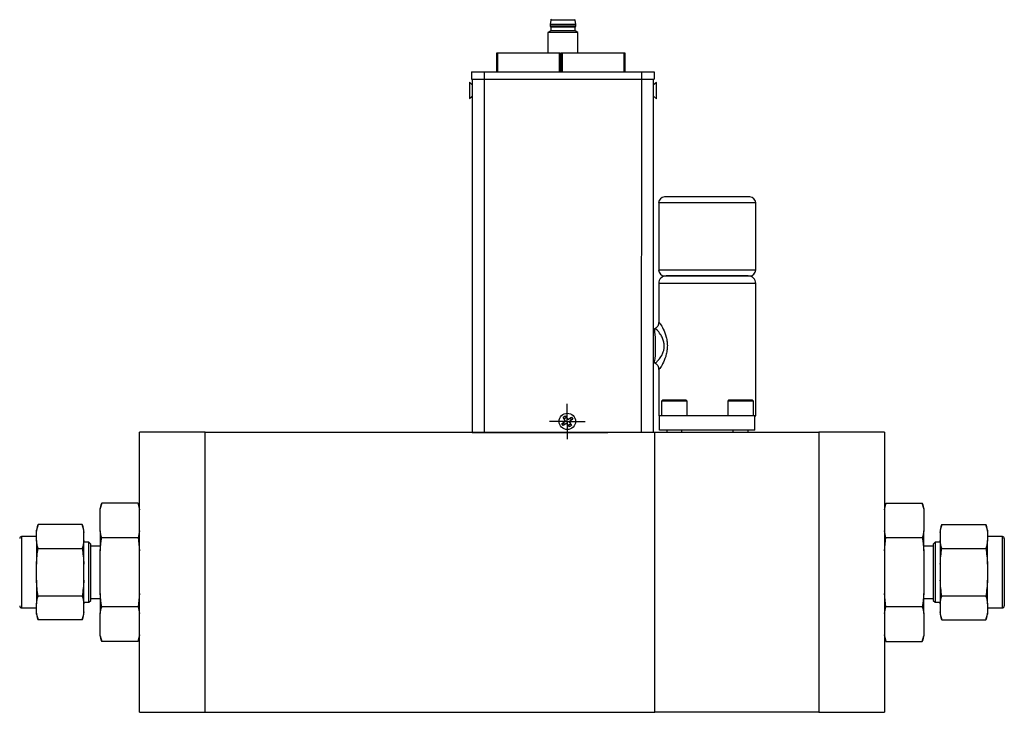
# Model space of a CAD drawing. Header units: inches. Extents: x 7 to 41.4, y 5.3 to 27.
# Tile 3 of 13: x 13.1 to 23.5, y 13.6 to 20.8. Entities that reach past the tile are written whole.
import ezdxf

# ---------------------------------------------------------------- set-up
doc = ezdxf.new("R2010")
doc.units = ezdxf.units.IN
doc.header["$LTSCALE"] = 4
doc.header["$MEASUREMENT"] = 0
doc.layers.add('1', color=7, linetype='Continuous')

# ---------------------------------------------------------------- blocks, each defined once
blk = doc.blocks.new('SW_CENTERMARKSYMBOL_0')
at = {"layer": '1', "color": 0}
for p, q in [((0, 0.1), (0, 0.186)), ((-0.1, 0), (-0.186, 0)), ((0, 0), (-0.1, 0)), ((0, 0), (0, 0.1)), ((0, 0), (0, -0.1)), ((0, 0), (0.1, 0)), ((0.1, 0), (0.186, 0)), ((0, -0.1), (0, -0.186))]:
    blk.add_line(p, q, dxfattribs=at)

msp = doc.modelspace()

# ---------------------------------------------------------------- linework, layer by layer
at = {"color": 7, "linetype": 'Continuous', "lineweight": 25}
for p, q in [((18.717, 20.835), (18.71, 20.792)), ((18.974, 20.835), (18.717, 20.835)), ((18.981, 20.792), (18.974, 20.835)), ((18.717, 20.724), (18.688, 20.706)), ((18.688, 20.706), (18.688, 20.488)), ((19.003, 20.706), (18.688, 20.706)), ((18.71, 20.792), (18.71, 20.773)), ((18.981, 20.792), (18.71, 20.792)), ((18.71, 20.773), (18.717, 20.763)), ((18.845, 20.773), (18.71, 20.773)), ((18.717, 20.763), (18.717, 20.724)), ((18.973, 20.763), (18.717, 20.763)), ((18.973, 20.723), (18.717, 20.724)), ((18.981, 20.773), (18.845, 20.773)), ((18.973, 20.763), (18.981, 20.773)), ((18.973, 20.723), (18.973, 20.763)), ((19.003, 20.706), (18.973, 20.723)), ((18.981, 20.773), (18.981, 20.792)), ((19.003, 20.488), (19.003, 20.706)), ((18.149, 20.488), (18.149, 20.295)), ((18.81, 20.488), (18.159, 20.488)), ((18.82, 20.488), (18.81, 20.488)), ((18.82, 20.294), (18.82, 20.488)), ((18.827, 20.488), (18.827, 20.294)), ((19.488, 20.488), (18.837, 20.488)), ((19.498, 20.488), (19.488, 20.488)), ((19.498, 20.294), (19.498, 20.488)), ((17.885, 20.295), (17.885, 20.216)), ((17.885, 20.295), (18.018, 20.295)), ((18.018, 20.295), (18.018, 20.216)), ((18.018, 20.295), (19.672, 20.294)), ((18.043, 20.297), (18.043, 20.295)), ((18.078, 20.295), (18.078, 20.297)), ((18.827, 20.373), (18.82, 20.373)), ((18.827, 20.365), (18.82, 20.364)), ((19.176, 20.294), (19.176, 20.296)), ((19.672, 20.294), (19.672, 20.215)), ((19.672, 20.294), (19.806, 20.294)), ((19.806, 20.294), (19.806, 20.215)), ((17.893, 20.158), (17.863, 20.184)), ((17.863, 20.184), (17.863, 20.012)), ((17.885, 20.216), (18.018, 20.216)), ((17.893, 20.216), (17.892, 16.501)), ((18.018, 20.216), (18.017, 16.501)), ((18.018, 20.216), (19.672, 20.215)), ((19.672, 20.215), (19.806, 20.215)), ((19.798, 16.501), (19.799, 20.215)), ((19.829, 20.183), (19.799, 20.158)), ((19.829, 20.011), (19.829, 20.183)), ((17.863, 20.012), (17.893, 20.037)), ((19.799, 20.037), (19.829, 20.011)), ((20.809, 18.978), (20.362, 18.978)), ((19.852, 18.916), (19.852, 18.211)), ((20.872, 18.211), (20.872, 18.916)), ((20.791, 18.148), (19.932, 18.148)), ((19.852, 18.07), (19.852, 17.655)), ((20.872, 16.678), (20.872, 18.07)), ((19.815, 17.593), (19.804, 17.587)), ((19.804, 17.586), (19.798, 17.582)), ((19.804, 17.24), (19.817, 17.233)), ((19.804, 17.24), (19.805, 17.24)), ((19.852, 17.171), (19.852, 16.678)), ((19.892, 16.842), (19.882, 16.832)), ((19.882, 16.832), (19.882, 16.678)), ((20.152, 16.832), (19.882, 16.832)), ((20.142, 16.842), (19.892, 16.842)), ((20.152, 16.832), (20.142, 16.842)), ((20.152, 16.678), (20.152, 16.832)), ((20.587, 16.842), (20.577, 16.832)), ((20.577, 16.832), (20.577, 16.678)), ((20.847, 16.832), (20.577, 16.832)), ((20.837, 16.842), (20.587, 16.842)), ((20.847, 16.832), (20.837, 16.842)), ((20.847, 16.678), (20.847, 16.832)), ((18.848, 16.662), (18.87, 16.677)), ((18.873, 16.623), (18.848, 16.662)), ((18.857, 16.647), (18.88, 16.662)), ((18.87, 16.677), (18.896, 16.638)), ((18.896, 16.638), (18.935, 16.663)), ((18.935, 16.663), (18.95, 16.641)), ((19.852, 16.678), (19.854, 16.678)), ((19.854, 16.678), (19.862, 16.678)), ((19.862, 16.528), (19.862, 16.678)), ((20.862, 16.678), (19.862, 16.678)), ((20.862, 16.528), (20.862, 16.678)), ((20.862, 16.678), (20.872, 16.678)), ((18.834, 16.598), (18.873, 16.623)), ((18.849, 16.575), (18.834, 16.598)), ((18.864, 16.584), (18.849, 16.607)), ((18.888, 16.6), (18.849, 16.575)), ((18.914, 16.561), (18.888, 16.6)), ((18.927, 16.591), (18.904, 16.576)), ((18.95, 16.641), (18.911, 16.615)), ((18.911, 16.615), (18.936, 16.576)), ((18.936, 16.576), (18.914, 16.561)), ((18.92, 16.654), (18.935, 16.631)), ((14.397, 13.561), (14.397, 16.506)), ((15.086, 16.506), (14.397, 16.506)), ((15.086, 15.033), (15.086, 16.506)), ((19.811, 16.501), (15.086, 16.501)), ((17.892, 16.501), (18.017, 16.501)), ((18.017, 16.501), (19.317, 16.501)), ((19.811, 16.202), (19.811, 16.502)), ((21.535, 16.502), (19.811, 16.502)), ((20.862, 16.528), (19.862, 16.528)), ((19.937, 16.528), (19.937, 16.502)), ((20.096, 16.502), (20.096, 16.528)), ((20.632, 16.528), (20.632, 16.502)), ((20.791, 16.502), (20.791, 16.528)), ((22.224, 16.506), (21.535, 16.506)), ((21.535, 16.506), (21.535, 13.561)), ((22.224, 16.506), (22.224, 13.561)), ((19.811, 13.564), (19.811, 16.202)), ((14, 15.761), (13.984, 15.702)), ((14.381, 15.761), (14, 15.761)), ((14.397, 15.702), (14.381, 15.761)), ((22.24, 15.761), (22.224, 15.702)), ((22.24, 15.761), (22.622, 15.761)), ((22.637, 15.702), (22.622, 15.761)), ((13.984, 15.691), (13.984, 15.702)), ((13.984, 15.467), (13.984, 15.691)), ((22.637, 15.702), (22.637, 15.691)), ((22.637, 15.691), (22.637, 15.467)), ((13.33, 15.534), (13.314, 15.475)), ((13.795, 15.534), (13.33, 15.534)), ((13.811, 15.475), (13.795, 15.534)), ((22.826, 15.534), (22.811, 15.475)), ((22.826, 15.534), (23.291, 15.534)), ((23.307, 15.475), (23.291, 15.534)), ((13.314, 15.451), (13.314, 15.475)), ((13.314, 15.366), (13.314, 15.451)), ((13.811, 15.451), (13.811, 15.475)), ((13.811, 15.366), (13.811, 15.451)), ((13.984, 15.467), (13.984, 15.258)), ((22.637, 15.258), (22.637, 15.467)), ((22.811, 15.475), (22.811, 15.451)), ((22.811, 15.451), (22.811, 15.366)), ((23.307, 15.475), (23.307, 15.451)), ((23.307, 15.451), (23.307, 15.366)), ((13.314, 15.408), (13.157, 15.408)), ((13.314, 15.366), (13.314, 15.118)), ((13.811, 15.118), (13.811, 15.366)), ((13.864, 15.348), (13.811, 15.348)), ((13.884, 15.329), (13.864, 15.348)), ((13.864, 14.876), (13.864, 15.348)), ((13.884, 14.886), (13.884, 15.329)), ((14, 15.397), (14.381, 15.397)), ((22.24, 15.397), (22.622, 15.397)), ((22.757, 15.348), (22.737, 15.329)), ((22.737, 15.329), (22.737, 15.181)), ((22.811, 15.348), (22.757, 15.348)), ((22.757, 15.348), (22.757, 15.191)), ((22.811, 15.366), (22.811, 15.118)), ((23.464, 15.408), (23.307, 15.408)), ((23.307, 15.118), (23.307, 15.366)), ((13.33, 15.284), (13.795, 15.284)), ((13.984, 15.309), (13.884, 15.309)), ((13.984, 14.809), (13.984, 15.258)), ((22.737, 15.309), (22.637, 15.309)), ((22.637, 15.258), (22.637, 14.809)), ((22.826, 15.284), (23.291, 15.284)), ((13.314, 14.949), (13.314, 15.118)), ((13.811, 14.949), (13.811, 15.118)), ((22.737, 15.181), (22.737, 14.738)), ((22.757, 15.191), (22.757, 14.719)), ((22.811, 15.118), (22.811, 14.949)), ((23.307, 15.118), (23.307, 14.949)), ((15.086, 13.564), (15.086, 15.033)), ((13.314, 14.949), (13.314, 14.701)), ((13.811, 14.701), (13.811, 14.949)), ((22.811, 14.949), (22.811, 14.701)), ((23.307, 14.701), (23.307, 14.949)), ((13.864, 14.719), (13.864, 14.876)), ((13.884, 14.738), (13.884, 14.886)), ((13.984, 14.809), (13.984, 14.6)), ((22.637, 14.6), (22.637, 14.809)), ((13.314, 14.616), (13.314, 14.701)), ((13.795, 14.783), (13.33, 14.783)), ((13.811, 14.719), (13.864, 14.719)), ((13.811, 14.616), (13.811, 14.701)), ((13.864, 14.719), (13.884, 14.738)), ((13.884, 14.758), (13.984, 14.758)), ((22.637, 14.758), (22.737, 14.758)), ((22.737, 14.738), (22.757, 14.719)), ((22.757, 14.719), (22.811, 14.719)), ((22.811, 14.701), (22.811, 14.616)), ((23.291, 14.783), (22.826, 14.783)), ((23.307, 14.701), (23.307, 14.616)), ((13.157, 14.66), (13.314, 14.66)), ((13.314, 14.592), (13.314, 14.616)), ((13.314, 14.592), (13.33, 14.533)), ((13.795, 14.533), (13.811, 14.592)), ((13.811, 14.592), (13.811, 14.616)), ((13.984, 14.376), (13.984, 14.6)), ((14.381, 14.67), (14, 14.67)), ((22.622, 14.67), (22.24, 14.67)), ((22.637, 14.6), (22.637, 14.376)), ((22.811, 14.616), (22.811, 14.592)), ((22.811, 14.592), (22.826, 14.533)), ((23.291, 14.533), (23.307, 14.592)), ((23.307, 14.66), (23.464, 14.66)), ((23.307, 14.616), (23.307, 14.592)), ((13.795, 14.533), (13.33, 14.533)), ((22.826, 14.533), (23.291, 14.533)), ((13.984, 14.365), (13.984, 14.376)), ((13.984, 14.365), (14, 14.306)), ((14.381, 14.306), (14, 14.306)), ((14.381, 14.306), (14.397, 14.365)), ((22.224, 14.365), (22.24, 14.306)), ((22.24, 14.306), (22.622, 14.306)), ((22.622, 14.306), (22.637, 14.365)), ((22.637, 14.376), (22.637, 14.365)), ((14.397, 13.561), (15.086, 13.561)), ((15.086, 13.564), (19.811, 13.564)), ((15.086, 13.561), (15.086, 13.564)), ((19.811, 13.565), (21.535, 13.565)), ((21.535, 13.561), (22.224, 13.561))]:
    msp.add_line(p, q, dxfattribs=at)
at = {"color": 8, "linetype": 'Continuous', "lineweight": 25}
for p, q in [((18.159, 20.488), (18.159, 20.295)), ((18.81, 20.294), (18.81, 20.488)), ((18.837, 20.488), (18.837, 20.294)), ((19.488, 20.294), (19.488, 20.488)), ((19.673, 16.501), (19.674, 20.215)), ((20.362, 18.916), (19.852, 18.916)), ((20.872, 18.916), (20.362, 18.916)), ((19.852, 18.211), (20.872, 18.211)), ((19.854, 18.07), (19.852, 18.07)), ((20.872, 18.07), (19.854, 18.07)), ((13.157, 15.408), (13.157, 14.847)), ((23.464, 15.221), (23.464, 15.408)), ((23.464, 14.66), (23.464, 15.221)), ((13.157, 14.847), (13.157, 14.66))]:
    msp.add_line(p, q, dxfattribs=at)
at = {"color": 7, "linetype": 'Continuous', "lineweight": 25, "flags": 128}
for points in [[(18.159, 20.488), (18.157, 20.488), (18.155, 20.488), (18.153, 20.488), (18.152, 20.488), (18.15, 20.488), (18.149, 20.488), (18.149, 20.488), (18.149, 20.488)], [(18.837, 20.488), (18.835, 20.488), (18.833, 20.488), (18.831, 20.488), (18.83, 20.488), (18.828, 20.488), (18.827, 20.488), (18.827, 20.488), (18.827, 20.488)]]:
    msp.add_lwpolyline(points, dxfattribs=at)
at = {"color": 8, "linetype": 'Continuous', "lineweight": 25, "flags": 128}
msp.add_lwpolyline([(19.805, 17.24), (19.808, 17.244), (19.812, 17.258), (19.815, 17.28), (19.817, 17.31), (19.819, 17.344), (19.82, 17.383), (19.82, 17.423), (19.819, 17.463), (19.818, 17.5), (19.816, 17.533), (19.813, 17.558), (19.81, 17.577), (19.807, 17.586), (19.804, 17.587)], dxfattribs=at)
at = {"color": 7, "linetype": 'Continuous', "lineweight": 25}
msp.add_circle((18.892, 16.619), 0.086, dxfattribs=at)
for centre, radius, start, end in [((18.724, 20.834), 0.00787, 89.9851, 173.4653), ((18.966, 20.834), 0.00787, 6.5049, 89.9851), ((19.914, 18.916), 0.0625, 90, 180), ((20.809, 18.916), 0.0625, 0, 90), ((19.914, 18.211), 0.0625, 180, 270), ((20.809, 18.211), 0.0625, 270, 0), ((19.931, 18.07), 0.0787, 90, 180), ((20.793, 18.07), 0.0787, 0, 90), ((13.157, 15.388), 0.0197, 90, 180), ((23.464, 15.388), 0.0197, 0, 90), ((13.157, 14.679), 0.0197, 180, 270), ((23.464, 14.679), 0.0197, 270, 360)]:
    msp.add_arc(centre, radius, start, end, dxfattribs=at)
for points, knots in [([(20.362, 18.978), (20.243, 18.978), (20.129, 18.978), (19.961, 18.978), (19.914, 18.978), (19.914, 18.978)], [0, 0, 0, 0, 0.5, 0.5, 1, 1, 1, 1]), ([(19.914, 18.148), (19.914, 18.148), (19.961, 18.148), (20.129, 18.148), (20.243, 18.148), (20.48, 18.148), (20.594, 18.148), (20.762, 18.148), (20.809, 18.148), (20.809, 18.148)], [0, 0, 0, 0, 0.25, 0.25, 0.5, 0.5, 0.75, 0.75, 1, 1, 1, 1]), ([(19.852, 17.66), (19.852, 17.654), (19.851, 17.64), (19.843, 17.621), (19.831, 17.604), (19.819, 17.596), (19.813, 17.592)], [0, 0, 0, 0, 0.243294, 0.49683, 0.752222, 1, 1, 1, 1]), ([(19.817, 17.233), (19.819, 17.234), (19.823, 17.235), (19.839, 17.253), (19.861, 17.276), (19.88, 17.303), (19.9, 17.345), (19.91, 17.381), (19.911, 17.417), (19.905, 17.456), (19.892, 17.497), (19.866, 17.545), (19.836, 17.58), (19.815, 17.595), (19.816, 17.591), (19.816, 17.59)], [0, 0, 0, 0, 0.097828, 0.20067, 0.216524, 0.331922, 0.401953, 0.456126, 0.503335, 0.561613, 0.631143, 0.711142, 0.854658, 0.966171, 1, 1, 1, 1]), ([(19.798, 17.245), (19.799, 17.244), (19.801, 17.241), (19.806, 17.239), (19.809, 17.238)], [0, 0, 0, 0, 0.2381112, 1, 1, 1, 1]), ([(19.813, 17.235), (19.819, 17.231), (19.83, 17.223), (19.843, 17.206), (19.851, 17.186), (19.852, 17.173), (19.852, 17.167)], [0, 0, 0, 0, 0.246105, 0.500549, 0.754506, 1, 1, 1, 1]), ([(23.484, 15.386), (23.484, 15.387), (23.484, 15.389), (23.484, 15.378), (23.484, 15.352), (23.484, 15.313), (23.484, 15.266), (23.484, 15.229), (23.484, 15.211)], [0, 0, 0, 0, 0.0528715, 0.2499289, 0.4469864, 0.6399489, 0.8252094, 1, 1, 1, 1]), ([(23.484, 15.211), (23.484, 15.191), (23.484, 15.152), (23.484, 15.085), (23.484, 15.013), (23.484, 14.941), (23.484, 14.873), (23.484, 14.813), (23.484, 14.763), (23.484, 14.725), (23.484, 14.697), (23.484, 14.681), (23.484, 14.681), (23.484, 14.681)], [0, 0, 0, 0, 0.087383, 0.18, 0.276468, 0.374982, 0.473497, 0.569964, 0.662582, 0.749964, 0.837347, 0.929964, 1, 1, 1, 1])]:
    msp.add_open_spline(points, degree=3, knots=knots, dxfattribs=at)
at = {"color": 8, "linetype": 'Continuous', "lineweight": 25}
msp.add_open_spline([(19.852, 17.655), (19.852, 17.657), (19.852, 17.662), (19.858, 17.659), (19.872, 17.641), (19.9, 17.593), (19.929, 17.522), (19.942, 17.455), (19.944, 17.402), (19.938, 17.349), (19.922, 17.285), (19.898, 17.231), (19.877, 17.193), (19.863, 17.174), (19.855, 17.166), (19.851, 17.164), (19.852, 17.17), (19.852, 17.171)], degree=3, knots=[0, 0, 0, 0, 0.036041, 0.095463, 0.15483, 0.273831, 0.393136, 0.453742, 0.512611, 0.572315, 0.632016, 0.751757, 0.812208, 0.871525, 0.931308, 0.990763, 1, 1, 1, 1], dxfattribs=at)
at = {"color": 7, "linetype": 'Continuous', "lineweight": 25}
for points in [[(13.984, 15.691), (13.988, 15.714), (13.993, 15.738), (14, 15.761)], [(14.381, 15.761), (14.388, 15.738), (14.393, 15.714), (14.397, 15.691)], [(22.224, 15.691), (22.228, 15.714), (22.233, 15.738), (22.24, 15.761)], [(22.622, 15.761), (22.628, 15.738), (22.633, 15.714), (22.637, 15.691)], [(13.314, 15.451), (13.317, 15.479), (13.323, 15.506), (13.33, 15.534)], [(13.795, 15.534), (13.802, 15.506), (13.808, 15.479), (13.811, 15.451)], [(22.811, 15.451), (22.813, 15.479), (22.819, 15.506), (22.826, 15.534)], [(23.291, 15.534), (23.298, 15.506), (23.304, 15.479), (23.307, 15.451)], [(14, 15.397), (13.993, 15.42), (13.988, 15.444), (13.984, 15.467)], [(14.397, 15.467), (14.393, 15.444), (14.388, 15.42), (14.381, 15.397)], [(22.24, 15.397), (22.233, 15.42), (22.228, 15.444), (22.224, 15.467)], [(22.637, 15.467), (22.633, 15.444), (22.628, 15.42), (22.622, 15.397)], [(13.33, 15.284), (13.323, 15.311), (13.317, 15.339), (13.314, 15.366)], [(13.811, 15.366), (13.808, 15.339), (13.802, 15.311), (13.795, 15.284)], [(13.984, 15.258), (13.988, 15.304), (13.993, 15.351), (14, 15.397)], [(14.381, 15.397), (14.388, 15.351), (14.393, 15.304), (14.397, 15.258)], [(22.224, 15.258), (22.228, 15.304), (22.233, 15.351), (22.24, 15.397)], [(22.622, 15.397), (22.628, 15.351), (22.633, 15.304), (22.637, 15.258)], [(22.826, 15.284), (22.819, 15.311), (22.813, 15.339), (22.811, 15.366)], [(23.307, 15.366), (23.304, 15.339), (23.298, 15.311), (23.291, 15.284)], [(13.314, 15.118), (13.317, 15.174), (13.323, 15.229), (13.33, 15.284)], [(13.795, 15.284), (13.802, 15.229), (13.808, 15.174), (13.811, 15.118)], [(22.811, 15.118), (22.813, 15.174), (22.819, 15.229), (22.826, 15.284)], [(23.291, 15.284), (23.298, 15.229), (23.304, 15.174), (23.307, 15.118)], [(13.33, 14.783), (13.323, 14.838), (13.317, 14.893), (13.314, 14.949)], [(13.811, 14.949), (13.808, 14.893), (13.802, 14.838), (13.795, 14.783)], [(22.826, 14.783), (22.819, 14.838), (22.813, 14.893), (22.811, 14.949)], [(23.307, 14.949), (23.304, 14.893), (23.298, 14.838), (23.291, 14.783)], [(14, 14.67), (13.993, 14.716), (13.988, 14.763), (13.984, 14.809)], [(14.397, 14.809), (14.393, 14.763), (14.388, 14.716), (14.381, 14.67)], [(22.24, 14.67), (22.233, 14.716), (22.228, 14.763), (22.224, 14.809)], [(22.637, 14.809), (22.633, 14.763), (22.628, 14.716), (22.622, 14.67)], [(13.314, 14.701), (13.317, 14.729), (13.323, 14.756), (13.33, 14.783)], [(13.795, 14.783), (13.802, 14.756), (13.808, 14.729), (13.811, 14.701)], [(22.811, 14.701), (22.813, 14.729), (22.819, 14.756), (22.826, 14.783)], [(23.291, 14.783), (23.298, 14.756), (23.304, 14.729), (23.307, 14.701)], [(13.33, 14.533), (13.323, 14.561), (13.317, 14.588), (13.314, 14.616)], [(13.811, 14.616), (13.808, 14.588), (13.802, 14.561), (13.795, 14.533)], [(13.984, 14.6), (13.988, 14.623), (13.993, 14.647), (14, 14.67)], [(14.381, 14.67), (14.388, 14.647), (14.393, 14.623), (14.397, 14.6)], [(22.224, 14.6), (22.228, 14.623), (22.233, 14.647), (22.24, 14.67)], [(22.622, 14.67), (22.628, 14.647), (22.633, 14.623), (22.637, 14.6)], [(22.826, 14.533), (22.819, 14.561), (22.813, 14.588), (22.811, 14.616)], [(23.307, 14.616), (23.304, 14.588), (23.298, 14.561), (23.291, 14.533)], [(14, 14.306), (13.993, 14.329), (13.988, 14.353), (13.984, 14.376)], [(14.397, 14.376), (14.393, 14.353), (14.388, 14.329), (14.381, 14.306)], [(22.24, 14.306), (22.233, 14.329), (22.228, 14.353), (22.224, 14.376)], [(22.637, 14.376), (22.633, 14.353), (22.628, 14.329), (22.622, 14.306)]]:
    msp.add_open_spline(points, degree=3, dxfattribs=at)

# ---------------------------------------------------------------- block references
at = {"layer": '1', "color": 7}
msp.add_blockref('SW_CENTERMARKSYMBOL_0', (18.892, 16.619), dxfattribs=at)

doc.saveas('drawing.dxf')
